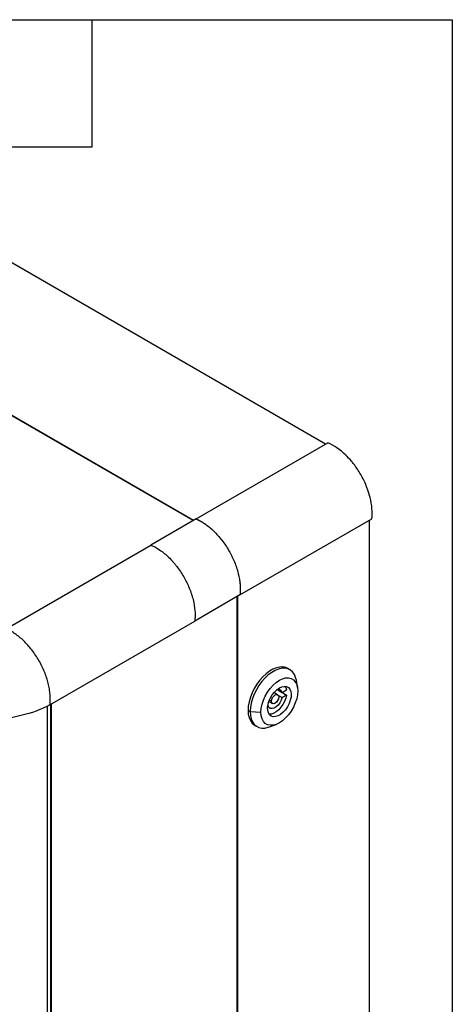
# Model space of a CAD drawing. Header units: millimetres. Extents: x 51 to 2184, y 51 to 1676.
# Tile 10 of 10: x 1977 to 2184, y 1204 to 1676. Entities that reach past the tile are written whole.
import ezdxf

# ---------------------------------------------------------------- set-up
doc = ezdxf.new("R2010")
doc.units = ezdxf.units.MM
doc.header["$LTSCALE"] = 8
doc.layers.add('TEXT', color=140, linetype='Continuous', lineweight=25)

msp = doc.modelspace()

# ---------------------------------------------------------------- linework, layer by layer
for p, q in [((2123.626, 1472.886), (1850.245, 1630.705)), ((2060.154, 1436.244), (1786.773, 1594.063)), ((2060.314, 1436.336), (1786.933, 1594.155)), ((2061.538, 1437.043), (2124.775, 1473.548)), ((2061.538, 1437.043), (2039.858, 1424.527)), ((2082.563, 1400.613), (2145.772, 1437.135)), ((2144.648, 1120.751), (2144.648, 1436.485)), ((1970.375, 1384.416), (2039.858, 1424.527)), ((2082.544, 1400.624), (2060.865, 1388.108)), ((2081.176, 1084.109), (2081.176, 1399.834)), ((2081.35, 1399.934), (2081.35, 1084.21)), ((2082.544, 1400.624), (2082.563, 1400.613)), ((1991.413, 1347.98), (2060.865, 1388.108)), ((2106.495, 1364.79), (2105.435, 1365.402)), ((2110.156, 1356.304), (2109.591, 1359.702)), ((2100.934, 1354.932), (2102.772, 1353.871)), ((2102.772, 1353.871), (2104.902, 1355.099)), ((2096.678, 1350.272), (2097.666, 1349.702)), ((2100.624, 1352.823), (2098.866, 1353.837)), ((2100.963, 1352.464), (2102.771, 1351.42)), ((2104.901, 1352.648), (2102.771, 1351.42)), ((2103.062, 1353.71), (2104.901, 1352.648)), ((1990.298, 1031.685), (1990.298, 1347.461)), ((1991.849, 1032.705), (1991.849, 1348.232)), ((1992.071, 1348.361), (1992.071, 1032.675)), ((1992.075, 1032.672), (1992.075, 1348.363)), ((2086.423, 1345.333), (2087.484, 1344.721)), ((2095.88, 1347.447), (2096.025, 1347.531)), ((2096.025, 1347.531), (2095.903, 1347.601)), ((2096.416, 1349.594), (2098.174, 1348.579)), ((2087.484, 1344.721), (2092.611, 1344.415)), ((2089.686, 1338.122), (2090.747, 1337.51)), ((2096.701, 1337.374), (2099.926, 1338.584))]:
    msp.add_line(p, q)
at = {"flags": 128}
for points in [[(2105.435, 1365.402), (2104.504, 1365.825), (2103.129, 1366.114), (2101.629, 1366.083), (2100.038, 1365.731), (2098.393, 1365.067), (2096.728, 1364.106), (2095.082, 1362.87), (2093.492, 1361.385), (2091.992, 1359.685), (2090.617, 1357.808), (2089.396, 1355.797), (2088.359, 1353.695), (2087.526, 1351.55), (2086.918, 1349.409), (2086.548, 1347.322), (2086.423, 1345.333)], [(2109.591, 1359.702), (2109.263, 1361.084), (2108.655, 1362.522), (2107.823, 1363.707), (2106.785, 1364.61), (2105.565, 1365.213), (2104.189, 1365.502), (2102.69, 1365.47), (2101.099, 1365.119), (2099.453, 1364.455), (2097.789, 1363.494), (2096.143, 1362.257), (2094.552, 1360.773), (2093.052, 1359.073), (2091.677, 1357.196), (2090.457, 1355.184), (2089.419, 1353.082), (2088.587, 1350.937), (2087.979, 1348.797), (2087.608, 1346.709), (2087.484, 1344.721)], [(2092.611, 1344.415), (2092.745, 1346.264), (2093.144, 1348.213), (2093.795, 1350.201), (2094.678, 1352.169), (2095.768, 1354.056), (2097.03, 1355.805), (2098.426, 1357.363), (2099.915, 1358.683), (2101.449, 1359.724), (2102.984, 1360.455), (2104.472, 1360.853), (2105.869, 1360.908), (2107.131, 1360.616), (2108.22, 1359.987), (2109.104, 1359.039), (2109.755, 1357.803), (2110.154, 1356.314), (2110.288, 1354.62)], [(2101.449, 1356.049), (2102.665, 1356.599), (2103.825, 1356.817), (2104.873, 1356.694), (2105.761, 1356.235), (2106.447, 1355.462), (2106.9, 1354.411), (2107.098, 1353.132), (2107.032, 1351.683), (2106.704, 1350.133), (2106.131, 1348.554), (2105.34, 1347.02), (2104.366, 1345.603), (2103.256, 1344.369), (2102.061, 1343.376), (2100.838, 1342.67), (2099.643, 1342.284), (2098.533, 1342.236), (2097.559, 1342.529), (2096.767, 1343.148), (2096.194, 1344.065), (2095.867, 1345.238), (2095.801, 1346.61), (2095.999, 1348.118), (2096.451, 1349.692), (2097.138, 1351.257), (2098.026, 1352.741), (2099.074, 1354.074), (2100.233, 1355.195), (2101.449, 1356.049)], [(2104.197, 1356.813), (2104.555, 1356.211), (2104.902, 1355.099)], [(2110.288, 1354.62), (2110.154, 1352.77), (2109.755, 1350.821), (2109.104, 1348.833), (2108.22, 1346.865), (2107.131, 1344.978), (2105.869, 1343.229), (2104.472, 1341.671), (2102.984, 1340.351), (2101.449, 1339.31), (2099.915, 1338.579), (2098.426, 1338.181), (2097.03, 1338.126), (2095.768, 1338.418), (2094.678, 1339.047), (2093.795, 1339.995), (2093.144, 1341.231), (2092.745, 1342.72), (2092.611, 1344.415)], [(2102.771, 1351.42), (2102.343, 1350.141), (2101.684, 1348.905), (2100.845, 1347.81), (2099.892, 1346.943), (2098.901, 1346.371), (2097.949, 1346.14), (2097.11, 1346.268), (2096.452, 1346.744), (2096.025, 1347.531)], [(2104.901, 1352.648), (2104.553, 1351.136), (2103.973, 1349.604), (2103.188, 1348.122), (2102.233, 1346.755), (2101.151, 1345.565), (2099.989, 1344.607), (2098.802, 1343.922), (2097.641, 1343.542), (2096.559, 1343.483), (2096.505, 1343.489)], [(2097.666, 1349.702), (2097.799, 1350.544), (2098.174, 1351.409), (2098.737, 1352.167), (2099.4, 1352.702), (2100.063, 1352.932), (2100.624, 1352.822), (2101, 1352.39), (2101.131, 1351.7)], [(2101.131, 1351.7), (2100.999, 1350.858), (2100.623, 1349.992), (2100.061, 1349.234), (2099.398, 1348.7), (2098.735, 1348.47), (2098.173, 1348.579), (2097.798, 1349.012), (2097.666, 1349.702)], [(2086.423, 1345.333), (2086.548, 1343.488), (2086.918, 1341.828), (2087.526, 1340.39), (2088.359, 1339.206), (2089.396, 1338.302), (2089.686, 1338.122)], [(2087.484, 1344.721), (2087.608, 1342.876), (2087.979, 1341.216), (2088.587, 1339.777), (2089.419, 1338.593), (2090.457, 1337.69), (2091.677, 1337.087), (2093.052, 1336.798), (2094.552, 1336.829), (2096.143, 1337.181), (2096.701, 1337.374)]]:
    msp.add_lwpolyline(points, dxfattribs=at)
msp.add_arc((2100.911, 1353.347), 1.933, 15.72005, 113.22059)
for points, knots in [([(2136.045, 1464.711), (2135.149, 1465.778), (2131.576, 1469.622), (2127.614, 1472.353), (2124.775, 1473.548)], [0.6614893, 0.6614893, 0.6614893, 0.6614893, 0.75, 1, 1, 1, 1]), ([(2143.774, 1451.307), (2143.578, 1451.847), (2142.657, 1454.233), (2140.606, 1458.41), (2138.019, 1462.277), (2136.414, 1464.271), (2136.045, 1464.711)], [0.3385108, 0.3385108, 0.3385108, 0.3385108, 0.375, 0.5, 0.625, 0.6614893, 0.6614893, 0.6614893, 0.6614893]), ([(2145.772, 1437.135), (2146.161, 1440.188), (2145.785, 1444.982), (2144.249, 1449.998), (2143.774, 1451.307)], [0, 0, 0, 0, 0.25, 0.3385108, 0.3385108, 0.3385108, 0.3385108]), ([(2061.538, 1437.043), (2062.971, 1436.438), (2064.397, 1435.642), (2066.529, 1434.176), (2067.239, 1433.639), (2068.651, 1432.476), (2069.341, 1431.857), (2070.693, 1430.55), (2071.353, 1429.861), (2072.322, 1428.775), (2072.641, 1428.404), (2073.272, 1427.643), (2073.585, 1427.253), (2075.116, 1425.271), (2076.233, 1423.602), (2077.497, 1421.414), (2077.743, 1420.972), (2078.221, 1420.076), (2078.454, 1419.622), (2079.126, 1418.257), (2079.537, 1417.344), (2080.291, 1415.511), (2080.632, 1414.591), (2081.09, 1413.207), (2081.234, 1412.745), (2081.504, 1411.819), (2081.63, 1411.354), (2082.206, 1409.053), (2082.504, 1407.272), (2082.677, 1405.116), (2082.701, 1404.689), (2082.73, 1403.841), (2082.734, 1403.421), (2082.714, 1402.183), (2082.659, 1401.385), (2082.563, 1400.613)], [0, 0, 0, 0, 0.125, 0.125, 0.1875, 0.1875, 0.25, 0.25, 0.3125, 0.3125, 0.34375, 0.34375, 0.375, 0.375, 0.5, 0.5, 0.53125, 0.53125, 0.5625, 0.5625, 0.625, 0.625, 0.6875, 0.6875, 0.71875, 0.71875, 0.75, 0.75, 0.875, 0.875, 0.90625, 0.90625, 0.9375, 0.9375, 1, 1, 1, 1]), ([(2061.538, 1437.043), (2061.656, 1436.992), (2061.892, 1436.891), (2062.248, 1436.729), (2062.603, 1436.559), (2062.959, 1436.381), (2063.315, 1436.195), (2063.672, 1436.001), (2064.029, 1435.799), (2064.386, 1435.589), (2064.744, 1435.37), (2065.101, 1435.143), (2065.46, 1434.909), (2066.414, 1434.263), (2067.953, 1433.102), (2070.029, 1431.244), (2072.024, 1429.165), (2073.911, 1426.888), (2075.669, 1424.447), (2077.274, 1421.866), (2078.706, 1419.184), (2079.945, 1416.434), (2080.973, 1413.659), (2081.775, 1410.894), (2082.343, 1408.174), (2082.596, 1406.118), (2082.688, 1404.687), (2082.716, 1403.838), (2082.716, 1403.007), (2082.688, 1402.194), (2082.634, 1401.397), (2082.574, 1400.882), (2082.544, 1400.624)], [0, 0, 0, 0, 0.0104026, 0.0207927, 0.0311739, 0.0415503, 0.0519256, 0.0623036, 0.0726883, 0.0830834, 0.0934928, 0.1039202, 0.1143695, 0.1248445, 0.1875045, 0.2499934, 0.3123777, 0.3748424, 0.4372003, 0.4995294, 0.5622351, 0.6246673, 0.6871702, 0.7496162, 0.8118328, 0.8742435, 0.8953183, 0.9163053, 0.9372357, 0.9581406, 0.9790516, 1, 1, 1, 1]), ([(2039.858, 1424.527), (2041.291, 1423.923), (2042.717, 1423.127), (2044.849, 1421.66), (2045.559, 1421.124), (2046.971, 1419.962), (2048.352, 1418.726), (2049.673, 1417.348), (2050.642, 1416.262), (2050.961, 1415.891), (2051.592, 1415.13), (2051.905, 1414.74), (2053.435, 1412.758), (2054.552, 1411.089), (2055.815, 1408.902), (2056.061, 1408.459), (2056.539, 1407.563), (2056.772, 1407.109), (2057.443, 1405.744), (2057.854, 1404.831), (2058.606, 1402.999), (2058.946, 1402.079), (2059.404, 1400.695), (2059.547, 1400.233), (2059.816, 1399.307), (2059.942, 1398.842), (2060.516, 1396.543), (2060.811, 1394.762), (2060.982, 1392.608), (2061.007, 1392.18), (2061.034, 1391.333), (2061.038, 1390.913), (2061.017, 1389.677), (2060.962, 1388.879), (2060.865, 1388.108)], [0, 0, 0, 0, 0.125, 0.125, 0.1875, 0.1875, 0.25, 0.3125, 0.3125, 0.34375, 0.34375, 0.375, 0.375, 0.5, 0.5, 0.53125, 0.53125, 0.5625, 0.5625, 0.625, 0.625, 0.6875, 0.6875, 0.71875, 0.71875, 0.75, 0.75, 0.875, 0.875, 0.90625, 0.90625, 0.9375, 0.9375, 1, 1, 1, 1]), ([(1991.412, 1347.979), (1991.461, 1348.369), (1991.538, 1349.162), (1991.591, 1350.385), (1991.581, 1351.639), (1991.509, 1352.921), (1991.375, 1354.227), (1991.118, 1355.997), (1990.648, 1358.25), (1989.852, 1361.002), (1988.837, 1363.76), (1987.596, 1366.522), (1986.151, 1369.234), (1984.525, 1371.841), (1982.754, 1374.297), (1980.873, 1376.554), (1978.888, 1378.62), (1976.828, 1380.46), (1975.061, 1381.795), (1973.628, 1382.733), (1972.548, 1383.368), (1971.462, 1383.934), (1970.738, 1384.263), (1970.375, 1384.416)], [0, 0, 0, 0, 0.03125, 0.0625, 0.09375, 0.125, 0.15625, 0.1875, 0.25, 0.3125, 0.375, 0.4375, 0.5, 0.5625, 0.625, 0.6875, 0.75, 0.8125, 0.875, 0.90625, 0.9375, 0.96875, 1, 1, 1, 1]), ([(1991.413, 1347.98), (1991.412, 1347.98), (1991.412, 1347.98), (1991.412, 1347.979), (1983.261, 1343.494), (1972.495, 1340.934), (1961.237, 1340.803)], [-0.00005445, -0.00005445, -0.00005445, -0.00005445, 0, 0, 0, 0.99874494, 0.99874494, 0.99874494, 0.99874494])]:
    msp.add_open_spline(points, degree=3, knots=knots)
at = {"layer": 'TEXT'}
for p, q in [((50.8, 1676.4), (2184.4, 1676.4)), ((2011.68, 1615.44), (2011.68, 1676.4)), ((2184.4, 1676.4), (2184.4, 50.8)), ((1950.72, 1615.44), (2011.68, 1615.44))]:
    msp.add_line(p, q, dxfattribs=at)

doc.saveas('drawing.dxf')
